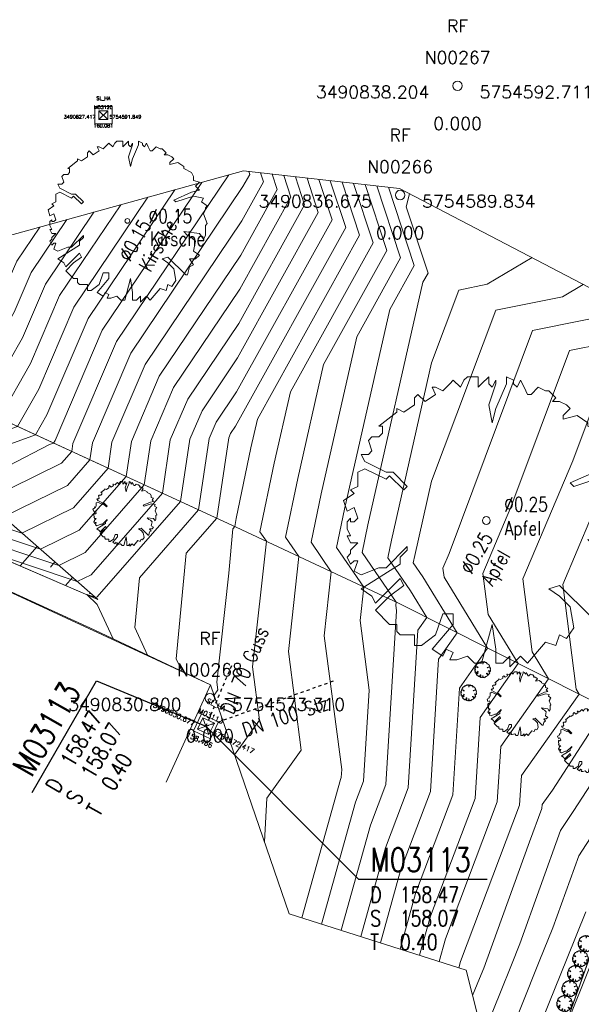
# Model space of a CAD drawing. Header units: metres. Extents: x 3490449 to 3490968, y 5754217 to 5754743.
# Tile 147 of 212: x 3490825 to 3490843, y 5754564 to 5754595. Entities that reach past the tile are written whole.
import ezdxf
from ezdxf.enums import TextEntityAlignment as Align

# ---------------------------------------------------------------- set-up
doc = ezdxf.new("R2010")
doc.units = ezdxf.units.M
doc.header["$LTSCALE"] = 0.25
doc.linetypes.add('Kartierung-07$0$AUSGEZOGEN', pattern=[0])
doc.linetypes.add('Kartierung-07$0$STRICHLINIE', pattern=[19.05, 12.7, -6.35])
for name, color, linetype, lineweight, true_color in [('Kartierung-07$0$$BOESCHUNG', 7, 'Continuous', 18, 0x82563a), ('Kartierung-07$0$$BRUCH', 7, 'Continuous', 18, 0x82563a), ('Kartierung-07$0$$HOEHEN_Haupt', 7, 'Continuous', 18, 0x82563a), ('Kartierung-07$0$$HOEHEN_Mittel', 7, 'Continuous', 18, 0x82563a), ('Kartierung-07$0$$P_INF_FL', 7, 'Kartierung-07$0$AUSGEZOGEN', 18, 0x82563a), ('Kartierung-07$0$$P_INF_H', 7, 'Kartierung-07$0$AUSGEZOGEN', 18, 0x82563a), ('Kartierung-07$0$$P_INF_NR', 7, 'Kartierung-07$0$AUSGEZOGEN', 18, 0x82563a), ('Kartierung-07$0$$P_INF_X', 7, 'Kartierung-07$0$AUSGEZOGEN', 18, 0x82563a), ('Kartierung-07$0$$PKT_RF', 7, 'Continuous', 18, 0x82563a), ('Kartierung-07$0$B_Baum', 7, 'Continuous', 18, 0x82563a), ('Kartierung-07$0$B_Befestigt', 7, 'Continuous', 18, 0x82563a), ('Kartierung-07$0$B_Boeschung_OK', 7, 'Continuous', 18, 0x82563a), ('Kartierung-07$0$B_Boeschung_UK', 7, 'Continuous', 18, 0x82563a), ('Kartierung-07$0$B_Haus', 7, 'Kartierung-07$0$AUSGEZOGEN', 18, 0x82563a), ('Kartierung-07$0$B_Hecke', 7, 'Continuous', 18, 0x82563a), ('Kartierung-07$0$B_Schrift_Baum', 7, 'Continuous', 18, 0x82563a), ('Kartierung-07$0$B_Schrift_Baum_60Grad', 7, 'Continuous', 18, 0x82563a), ('Kartierung-07$0$B_Zaun', 7, 'Kartierung-07$0$AUSGEZOGEN', 18, 0x82563a), ('Kartierung-07$0$Hilfe_DGM', 7, 'Continuous', 18, 0x82563a), ('Kartierung-07$0$SYM_RF', 7, 'Kartierung-07$0$AUSGEZOGEN', 18, 0x82563a), ('Kartierung-07$0$SYM_SL_HA', 7, 'Kartierung-07$0$AUSGEZOGEN', 18, 0x82563a)]:
    doc.layers.add(name, color=color, linetype=linetype, lineweight=lineweight, true_color=true_color)
doc.layers.add('Kartierung-07$0$$PKT_SL_HA', color=7, linetype='Continuous', lineweight=18)
for name, color, linetype in [('Kartierung-07$0$B_RW-Leitung_HA', 7, 'Kartierung-07$0$STRICHLINIE'), ('Kartierung-07$0$B_RW-Leitung_HA_Schrift', 7, 'Continuous'), ('Kartierung-07$0$B_Schachtschrift_RW_HA', 7, 'Continuous'), ('Kartierung-07$0$B_Schachtschrift_RW_HA_60Grad', 7, 'Continuous')]:
    doc.layers.add(name, color=color, linetype=linetype)
doc.styles.add('Kartierung-07$0$STANDARD', font='romans.shx', dxfattribs={"width": 0.8})

# ---------------------------------------------------------------- blocks, each defined once
blk = doc.blocks.new('Kartierung-07$0$B_Baum')
at = {"layer": 'Kartierung-07$0$B_Baum'}
blk.add_lwpolyline([(-0.4417, -0.1918), (-0.4667, -0.1793), (-0.4542, -0.1418), (-0.4667, -0.1418), (-0.4792, -0.1543), (-0.4917, -0.1293), (-0.4792, -0.1168), (-0.4792, -0.1043), (-0.4542, -0.0793), (-0.4792, -0.0793), (-0.4917, -0.0543), (-0.4792, -0.0543), (-0.4917, -0.0293), (-0.4917, -0.0043), (-0.4792, 0.0082), (-0.4792, -0.0043), (-0.4667, -0.0043), (-0.4542, 0.0082), (-0.4667, 0.0457), (-0.4917, 0.0332), (-0.5042, 0.0707), (-0.4667, 0.0957), (-0.4792, 0.1082), (-0.4542, 0.1207), (-0.4542, 0.1457), (-0.4542, 0.1707), (-0.4292, 0.1832), (-0.3542, 0.1457), (-0.3417, 0.1582), (-0.2917, 0.1082), (-0.2792, 0.1207), (-0.3292, 0.1707), (-0.3542, 0.1707), (-0.4292, 0.2082), (-0.4417, 0.2332), (-0.4167, 0.2332), (-0.4042, 0.2457), (-0.4167, 0.2832), (-0.4042, 0.2957), (-0.3792, 0.2957), (-0.3667, 0.3082), (-0.3667, 0.3332), (-0.3792, 0.3332), (-0.3167, 0.3832), (-0.3167, 0.3957), (-0.2917, 0.3832), (-0.2542, 0.4082), (-0.2542, 0.4332), (-0.2417, 0.4457), (-0.2167, 0.4207), (-0.1792, 0.4457), (-0.1917, 0.4707), (-0.1792, 0.4707), (-0.1542, 0.4582), (-0.1292, 0.4832), (-0.1167, 0.4957), (-0.0917, 0.4707), (-0.0792, 0.4957), (-0.0667, 0.5082), (-0.0292, 0.5082), (-0.0292, 0.4707), (-0.0167, 0.4832), (0.0083, 0.5082), (0.0083, 0.4832), (0.0208, 0.4707), (0.0333, 0.4957), (0.0333, 0.4832), (0.0083, 0.4082), (0.0208, 0.3457), (0.0333, 0.3957), (0.0708, 0.4832), (0.0708, 0.5082), (0.0958, 0.4957), (0.0958, 0.4832), (0.1083, 0.4707), (0.1208, 0.4957), (0.1333, 0.4707), (0.1458, 0.4457), (0.1583, 0.4457), (0.1833, 0.4707), (0.2083, 0.4582), (0.2208, 0.4582), (0.2458, 0.4332), (0.2333, 0.4207), (0.2583, 0.4207), (0.2833, 0.4082), (0.2958, 0.3957), (0.2708, 0.3707), (0.2708, 0.3582), (0.3208, 0.3707), (0.3583, 0.3457), (0.3583, 0.3332), (0.4083, 0.3082), (0.4208, 0.2832), (0.4208, 0.2582), (0.4583, 0.2457), (0.4333, 0.2207), (0.4583, 0.1957), (0.4083, 0.1832), (0.2958, 0.1332), (0.3083, 0.1207), (0.4208, 0.1582), (0.4833, 0.1457), (0.4708, 0.1207), (0.5083, 0.0957), (0.4958, 0.0832), (0.4958, 0.0707), (0.4833, 0.0457), (0.5083, -0.0168), (0.4958, -0.0293), (0.4958, -0.0918), (0.4833, -0.1168), (0.4583, -0.0793), (0.3583, -0.0668), (0.3833, -0.0918), (0.4083, -0.1043), (0.4333, -0.1293), (0.4208, -0.1918), (0.4583, -0.2168), (0.4333, -0.2418), (0.3958, -0.2418), (0.4208, -0.2793), (0.3958, -0.2918), (0.3833, -0.3418), (0.3708, -0.3418), (0.2583, -0.2293), (0.2208, -0.2418), (0.2583, -0.2668), (0.2958, -0.3043), (0.3083, -0.3793), (0.2833, -0.4168), (0.2583, -0.4043), (0.2458, -0.4418), (0.2083, -0.4293), (0.1458, -0.5043), (0.1208, -0.4793), (0.0833, -0.5168), (0.0833, -0.4793), (0.0583, -0.5043), (0.0333, -0.5043), (0.0333, -0.4543), (0.0208, -0.3668), (-0.0167, -0.5043), (-0.0417, -0.5043), (-0.0667, -0.4793), (-0.1042, -0.4918), (-0.1292, -0.4918), (-0.1167, -0.4668), (-0.1417, -0.4543), (-0.1542, -0.4793), (-0.1917, -0.4543), (-0.1167, -0.3668), (-0.1167, -0.3293), (-0.1542, -0.3293), (-0.1792, -0.4043), (-0.2292, -0.4418), (-0.2542, -0.4418), (-0.2542, -0.4043), (-0.3042, -0.4043), (-0.3167, -0.3918), (-0.3167, -0.3668), (-0.3417, -0.3668), (-0.3917, -0.3168), (-0.3417, -0.2668), (-0.2917, -0.2293), (-0.3042, -0.2043), (-0.3917, -0.2918), (-0.4042, -0.2668), (-0.4417, -0.2418), (-0.3042, -0.1543), (-0.3042, -0.1293), (-0.2792, -0.1043), (-0.2792, -0.0918), (-0.3542, -0.1668), (-0.3792, -0.1668), (-0.4417, -0.1918)], dxfattribs=at)
blk = doc.blocks.new('Kartierung-07$0$B_Schachtbeschriftung')
blk.add_line((0, 0), (8.186, 0))
at = {"style": 'Kartierung-07$0$STANDARD', "width": 0.8}
for s, p in [('D ', (0.75, -0.5)), ('S ', (0.75, -2)), ('T ', (0.75, -3.5))]:
    blk.add_text(s, height=1, dxfattribs=at).set_placement(p, align=Align.TOP_LEFT)
at = {"ltscale": 0.02, "style": 'Kartierung-07$0$STANDARD', "width": 0.8}
for tag, p, height in [('NUMMER', (0.759, 0.479), 1.5), ('DECKEL', (2.627, -1.5), 1), ('SOHLE', (2.625, -2.996), 1), ('TIEFE', (2.628, -4.501), 1)]:
    blk.add_attdef(tag, p, '', height=height, dxfattribs=at)
at = {"ltscale": 0.02, "style": 'Kartierung-07$0$STANDARD', "width": 0.8, "flags": 1}
blk.add_attdef('FOTO', (1.057, -6.131), '', height=1, dxfattribs=at)
blk = doc.blocks.new('Kartierung-07$0$Hecke')
at = {"layer": 'Kartierung-07$0$B_Hecke'}
blk.add_lwpolyline([(-0.447, -0.197), (-0.472, -0.185), (-0.46, -0.147), (-0.472, -0.147), (-0.485, -0.16), (-0.497, -0.135), (-0.485, -0.122), (-0.485, -0.11), (-0.46, -0.085), (-0.485, -0.085), (-0.497, -0.06), (-0.485, -0.06), (-0.497, -0.035), (-0.497, -0.01), (-0.485, 0.003), (-0.485, -0.01), (-0.472, -0.01), (-0.46, 0.003), (-0.472, 0.04), (-0.497, 0.028), (-0.51, 0.065), (-0.472, 0.09), (-0.485, 0.103), (-0.46, 0.115), (-0.46, 0.14), (-0.46, 0.165), (-0.435, 0.178), (-0.36, 0.14), (-0.347, 0.153), (-0.297, 0.103), (-0.285, 0.115), (-0.335, 0.165), (-0.36, 0.165), (-0.435, 0.203), (-0.447, 0.228), (-0.422, 0.228), (-0.41, 0.24), (-0.422, 0.278), (-0.41, 0.29), (-0.385, 0.29), (-0.372, 0.303), (-0.372, 0.328), (-0.385, 0.328), (-0.322, 0.378), (-0.322, 0.39), (-0.297, 0.378), (-0.26, 0.403), (-0.26, 0.428), (-0.247, 0.44), (-0.222, 0.415), (-0.185, 0.44), (-0.197, 0.465), (-0.185, 0.465), (-0.16, 0.453), (-0.135, 0.478), (-0.122, 0.49), (-0.097, 0.465), (-0.085, 0.49), (-0.072, 0.503), (-0.035, 0.503), (-0.035, 0.465), (-0.022, 0.478), (0.003, 0.503), (0.003, 0.478), (0.015, 0.465), (0.028, 0.49), (0.028, 0.478), (0.003, 0.403), (0.015, 0.34), (0.028, 0.39), (0.065, 0.478), (0.065, 0.503), (0.09, 0.49), (0.09, 0.478), (0.103, 0.465), (0.115, 0.49), (0.128, 0.465), (0.14, 0.44), (0.153, 0.44), (0.178, 0.465), (0.203, 0.453), (0.215, 0.453), (0.24, 0.428), (0.228, 0.415), (0.253, 0.415), (0.278, 0.403), (0.29, 0.39), (0.265, 0.365), (0.265, 0.353), (0.315, 0.365), (0.353, 0.34), (0.353, 0.328), (0.403, 0.303), (0.415, 0.278), (0.415, 0.253), (0.453, 0.24), (0.428, 0.215), (0.453, 0.19), (0.403, 0.178), (0.29, 0.128), (0.303, 0.115), (0.415, 0.153), (0.478, 0.14), (0.465, 0.115), (0.503, 0.09), (0.49, 0.078), (0.49, 0.065), (0.478, 0.04), (0.503, -0.022), (0.49, -0.035), (0.49, -0.097), (0.478, -0.122), (0.453, -0.085), (0.353, -0.072), (0.378, -0.097), (0.403, -0.11), (0.428, -0.135), (0.415, -0.197), (0.453, -0.222), (0.428, -0.247), (0.39, -0.247), (0.415, -0.285), (0.39, -0.297), (0.378, -0.347), (0.365, -0.347), (0.253, -0.235), (0.215, -0.247), (0.253, -0.272), (0.29, -0.31), (0.303, -0.385), (0.278, -0.422), (0.253, -0.41), (0.24, -0.447), (0.203, -0.435), (0.14, -0.51), (0.115, -0.485), (0.078, -0.522), (0.078, -0.485), (0.053, -0.51), (0.028, -0.51), (0.028, -0.46), (0.015, -0.372), (-0.022, -0.51), (-0.047, -0.51), (-0.072, -0.485), (-0.11, -0.497), (-0.135, -0.497), (-0.122, -0.472), (-0.147, -0.46), (-0.16, -0.485), (-0.197, -0.46), (-0.122, -0.372), (-0.122, -0.335), (-0.16, -0.335), (-0.185, -0.41), (-0.235, -0.447), (-0.26, -0.447), (-0.26, -0.41), (-0.31, -0.41), (-0.322, -0.397), (-0.322, -0.372), (-0.347, -0.372), (-0.397, -0.322), (-0.347, -0.272), (-0.297, -0.235), (-0.31, -0.21), (-0.397, -0.297), (-0.41, -0.272), (-0.447, -0.247), (-0.31, -0.16), (-0.31, -0.135), (-0.285, -0.11), (-0.285, -0.097), (-0.36, -0.172), (-0.385, -0.172), (-0.447, -0.197)], dxfattribs=at)
blk = doc.blocks.new('Kartierung-07$0$PKT_RF')
at = {"layer": 'Kartierung-07$0$SYM_RF'}
blk.add_circle((0, 0), 0.15, dxfattribs=at)
at = {"layer": 'Kartierung-07$0$$P_INF_FL', "style": 'Kartierung-07$0$STANDARD'}
blk.add_attdef('CODE', text='', height=0.8, dxfattribs=at).set_placement((0, 1.7), align=Align.CENTER)
at = {"layer": 'Kartierung-07$0$$P_INF_H', "style": 'Kartierung-07$0$STANDARD'}
blk.add_attdef('H', text='', height=0.8, dxfattribs=at).set_placement((0, -1.4), align=Align.CENTER)
at = {"layer": 'Kartierung-07$0$$P_INF_NR', "style": 'Kartierung-07$0$STANDARD'}
blk.add_attdef('NR', text='', height=0.8, dxfattribs=at).set_placement((0, 0.7), align=Align.CENTER)
at = {"layer": 'Kartierung-07$0$$P_INF_X', "style": 'Kartierung-07$0$STANDARD'}
blk.add_attdef('X', text='', height=0.8, dxfattribs=at).set_placement((-0.9, -0.4), align=Align.RIGHT)
blk.add_attdef('Y', (0.7, -0.4), '', height=0.8, dxfattribs=at)
blk = doc.blocks.new('Kartierung-07$0$PKT_SL_HA')
at = {"layer": 'Kartierung-07$0$SYM_SL_HA'}
for p, q in [((-0.5, -0.5), (0.5, 0.5)), ((0.5, -0.5), (-0.5, 0.5)), ((0.5, 0.5), (-0.5, 0.5)), ((-0.5, 0.5), (-0.5, -0.5)), ((0.5, -0.5), (0.5, 0.5)), ((-0.5, -0.5), (0.5, -0.5))]:
    blk.add_line(p, q, dxfattribs=at)
at = {"layer": 'Kartierung-07$0$$P_INF_FL', "style": 'Kartierung-07$0$STANDARD'}
blk.add_attdef('CODE', text='', height=0.8, dxfattribs=at).set_placement((0, 1.7), align=Align.CENTER)
at = {"layer": 'Kartierung-07$0$$P_INF_H', "style": 'Kartierung-07$0$STANDARD'}
blk.add_attdef('H', text='', height=0.8, dxfattribs=at).set_placement((0, -1.4), align=Align.CENTER)
at = {"layer": 'Kartierung-07$0$$P_INF_NR', "style": 'Kartierung-07$0$STANDARD'}
blk.add_attdef('NR', text='', height=0.8, dxfattribs=at).set_placement((0, 0.7), align=Align.CENTER)
at = {"layer": 'Kartierung-07$0$$P_INF_X', "style": 'Kartierung-07$0$STANDARD'}
blk.add_attdef('X', text='', height=0.8, dxfattribs=at).set_placement((-0.9, -0.4), align=Align.RIGHT)
blk.add_attdef('Y', (0.7, -0.4), '', height=0.8, dxfattribs=at)

msp = doc.modelspace()

# ---------------------------------------------------------------- linework, layer by layer
at = {"layer": 'Kartierung-07$0$$BOESCHUNG', "ltscale": 0.02}
for p, q in [((3490825.31, 5754578.136, 158.818), (3490824.769, 5754577.517, 158.566)), ((3490825.875, 5754577.643, 158.721), (3490825.733, 5754577.481, 158.656)), ((3490826.44, 5754577.15, 158.625), (3490826.216, 5754576.893, 158.521)), ((3490827.005, 5754576.657, 158.529), (3490826.98, 5754576.629, 158.518))]:
    msp.add_line(p, q, dxfattribs=at)
at = {"layer": 'Kartierung-07$0$$BRUCH', "ltscale": 0.02}
for p, q in [((3490831.637, 5754578.749), (3490820.207, 5754584.016)), ((3490827.24, 5754576.451), (3490823.539, 5754579.682)), ((3490836.813, 5754576.316), (3490831.637, 5754578.749)), ((3490823.061, 5754578.255), (3490827.24, 5754576.451)), ((3490842.745, 5754573.332), (3490836.813, 5754576.316)), ((3490843.521, 5754566.897), (3490840.517, 5754558.474))]:
    msp.add_line(p, q, dxfattribs=at)
at = {"layer": 'Kartierung-07$0$$HOEHEN_Haupt', "ltscale": 0.02}
for points in [[(3490819.145, 5754579.045), (3490819.536, 5754579.599), (3490819.536, 5754579.599), (3490819.537, 5754579.6), (3490819.907, 5754580.156), (3490820.401, 5754580.217), (3490821.187, 5754580.575), (3490822.956, 5754579.763), (3490822.928, 5754579.678), (3490823.425, 5754579.342), (3490824.238, 5754579.072), (3490826.272, 5754580.072), (3490826.988, 5754580.891), (3490827.067, 5754581.426), (3490828.288, 5754584.281), (3490831.851, 5754589.576), (3490832.067, 5754589.966), (3490832.036, 5754590.058)], [(3490827.724, 5754575.201), (3490827.22, 5754576.29), (3490826.886, 5754576.604), (3490827.175, 5754576.507), (3490827.219, 5754576.529), (3490829.868, 5754579.564), (3490830.163, 5754581.545), (3490830.551, 5754582.452), (3490831.684, 5754584.135), (3490834.246, 5754588.758), (3490833.889, 5754589.848)], [(3490835.741, 5754589.638), (3490836.426, 5754587.55), (3490834.416, 5754583.924), (3490833.593, 5754580.294), (3490833.204, 5754578.433), (3490833.627, 5754577.814), (3490833.295, 5754574.799), (3490833.707, 5754571.657), (3490832.612, 5754570.129), (3490832.54, 5754568.74)], [(3490827.971, 5754589.002), (3490826.025, 5754586.109), (3490825.102, 5754583.951), (3490824.107, 5754582.219), (3490821.467, 5754581.253), (3490819.849, 5754580.655), (3490819.648, 5754580.448), (3490819.096, 5754579.359), (3490818.976, 5754579.178), (3490818.975, 5754579.178), (3490818.975, 5754579.177), (3490818.968, 5754579.168)], [(3490836.22, 5754565.533), (3490836.86, 5754567.828), (3490837.809, 5754570.346), (3490838.07, 5754574.55), (3490838.661, 5754575.386), (3490837.566, 5754577.173), (3490837.265, 5754577.614), (3490837.314, 5754577.848), (3490837.849, 5754580.208), (3490839.887, 5754585.644), (3490842.012, 5754586.076), (3490842.669, 5754586.468)], [(3490839.151, 5754563.856), (3490839.367, 5754564.394), (3490839.503, 5754564.731), (3490839.606, 5754564.987), (3490840.956, 5754568.744), (3490841.354, 5754569.798), (3490841.362, 5754569.928), (3490841.685, 5754570.385), (3490843.072, 5754572.517)]]:
    msp.add_lwpolyline(points, dxfattribs=at)
at = {"layer": 'Kartierung-07$0$$HOEHEN_Mittel', "ltscale": 0.02}
for points in [[(3490819.18, 5754579.021), (3490819.648, 5754579.683), (3490819.649, 5754579.684), (3490819.649, 5754579.684), (3490819.926, 5754580.1), (3490820.529, 5754580.175), (3490821.125, 5754580.446), (3490822.465, 5754579.831), (3490822.414, 5754579.674), (3490823.33, 5754579.057), (3490824.826, 5754578.559), (3490826.462, 5754579.363), (3490827.564, 5754580.626), (3490827.687, 5754581.45), (3490828.741, 5754583.915), (3490831.817, 5754588.488), (3490832.502, 5754589.724), (3490832.407, 5754590.016)], [(3490819.074, 5754579.094), (3490819.312, 5754579.43), (3490819.312, 5754579.431), (3490819.312, 5754579.431), (3490819.87, 5754580.267), (3490820.144, 5754580.302), (3490821.311, 5754580.833), (3490823.089, 5754580.016), (3490825.703, 5754581.374), (3490825.836, 5754581.422), (3490825.883, 5754581.505), (3490827.383, 5754585.012), (3490830.545, 5754589.712)], [(3490819.11, 5754579.07), (3490819.424, 5754579.515), (3490819.424, 5754579.515), (3490819.424, 5754579.515), (3490819.889, 5754580.212), (3490820.272, 5754580.259), (3490821.249, 5754580.704), (3490823.446, 5754579.695), (3490823.441, 5754579.681), (3490823.521, 5754579.628), (3490823.651, 5754579.585), (3490826.083, 5754580.78), (3490826.412, 5754581.157), (3490826.448, 5754581.403), (3490827.836, 5754584.647), (3490831.403, 5754589.949)], [(3490819.216, 5754578.996), (3490819.761, 5754579.768), (3490819.761, 5754579.768), (3490819.761, 5754579.768), (3490819.945, 5754580.044), (3490820.658, 5754580.133), (3490821.063, 5754580.317), (3490821.975, 5754579.898), (3490821.9, 5754579.671), (3490823.234, 5754578.772), (3490825.413, 5754578.046), (3490826.651, 5754578.655), (3490828.14, 5754580.36), (3490828.306, 5754581.474), (3490829.194, 5754583.549), (3490831.784, 5754587.4), (3490832.938, 5754589.483), (3490832.777, 5754589.974)], [(3490819.287, 5754578.947), (3490819.896, 5754579.81), (3490820.007, 5754579.867), (3490820.137, 5754579.883), (3490820.16, 5754579.954), (3490820.914, 5754580.048), (3490820.939, 5754580.06), (3490820.995, 5754580.034), (3490820.873, 5754579.663), (3490821.722, 5754579.091), (3490822.456, 5754578.314), (3490824.266, 5754577.433), (3490823.672, 5754577.991), (3490826.588, 5754577.02), (3490827.03, 5754577.237), (3490829.292, 5754579.829), (3490829.544, 5754581.521), (3490830.099, 5754582.818), (3490831.717, 5754585.224), (3490833.81, 5754588.999), (3490833.518, 5754589.89)], [(3490819.873, 5754579.852), (3490819.873, 5754579.852), (3490819.964, 5754579.988), (3490820.786, 5754580.091), (3490821.001, 5754580.189), (3490821.485, 5754579.966), (3490821.387, 5754579.667), (3490823.138, 5754578.486), (3490826, 5754577.533), (3490826.84, 5754577.946), (3490828.716, 5754580.095), (3490828.925, 5754581.497), (3490829.646, 5754583.184), (3490831.751, 5754586.312), (3490833.374, 5754589.241), (3490833.148, 5754589.932)], [(3490828.819, 5754574.683), (3490828.413, 5754575.562), (3490828.562, 5754577.142), (3490830.444, 5754579.299), (3490830.783, 5754581.568), (3490831.004, 5754582.086), (3490831.65, 5754583.047), (3490834.682, 5754588.516), (3490834.259, 5754589.806)], [(3490829.915, 5754574.164), (3490829.73, 5754574.563), (3490830.048, 5754577.918), (3490831.021, 5754579.033), (3490831.402, 5754581.592), (3490831.457, 5754581.721), (3490831.617, 5754581.959), (3490835.118, 5754588.275), (3490834.629, 5754589.764)], [(3490835, 5754589.722), (3490835.554, 5754588.033), (3490832.311, 5754582.183), (3490832.105, 5754581.272), (3490831.634, 5754579.019), (3490831.597, 5754578.768), (3490831.533, 5754578.695), (3490831.4, 5754577.286), (3490831.018, 5754573.817), (3490831.05, 5754573.571), (3490830.935, 5754573.411)], [(3490835.37, 5754589.68), (3490835.99, 5754587.791), (3490833.364, 5754583.054), (3490832.849, 5754580.783), (3490832.392, 5754578.597), (3490832.596, 5754578.298), (3490832.156, 5754574.308), (3490832.379, 5754572.614), (3490831.588, 5754571.512)], [(3490819.039, 5754579.119), (3490819.199, 5754579.346), (3490819.2, 5754579.346), (3490819.2, 5754579.347), (3490819.851, 5754580.323), (3490820.016, 5754580.344), (3490821.373, 5754580.962), (3490822.533, 5754580.429), (3490824.24, 5754581.315), (3490825.259, 5754581.688), (3490825.623, 5754582.32), (3490826.931, 5754585.378), (3490829.687, 5754589.475)], [(3490836.111, 5754589.596), (3490836.862, 5754587.308), (3490835.468, 5754584.795), (3490834.337, 5754579.805), (3490834.017, 5754578.269), (3490834.658, 5754577.329), (3490834.433, 5754575.29), (3490834.99, 5754571.047), (3490834.974, 5754570.784), (3490834.951, 5754570.723), (3490833.725, 5754566.327)], [(3490836.482, 5754589.554), (3490837.298, 5754587.066), (3490836.521, 5754585.665), (3490835.082, 5754579.316), (3490834.829, 5754578.105), (3490835.689, 5754576.844), (3490835.572, 5754575.781), (3490835.862, 5754573.568), (3490835.683, 5754570.674), (3490835.428, 5754569.999), (3490834.349, 5754566.128)], [(3490819.004, 5754579.143), (3490819.087, 5754579.261), (3490819.087, 5754579.262), (3490819.088, 5754579.263), (3490819.832, 5754580.379), (3490819.887, 5754580.386), (3490821.435, 5754581.091), (3490821.978, 5754580.841), (3490822.776, 5754581.256), (3490824.683, 5754581.953), (3490825.362, 5754583.136), (3490826.478, 5754585.744), (3490828.829, 5754589.239)], [(3490837.148, 5754589.347), (3490837.043, 5754588.931), (3490837.734, 5754586.825), (3490837.573, 5754586.536), (3490835.826, 5754578.826), (3490835.641, 5754577.942), (3490836.72, 5754576.36), (3490836.711, 5754576.272), (3490836.735, 5754576.089), (3490836.392, 5754570.565), (3490835.905, 5754569.275), (3490834.973, 5754565.93)], [(3490827.113, 5754588.765), (3490825.573, 5754586.475), (3490824.842, 5754584.766), (3490823.531, 5754582.484), (3490821.281, 5754581.661), (3490819.902, 5754581.152), (3490819.319, 5754580.551)], [(3490826.255, 5754588.528), (3490825.12, 5754586.841), (3490824.582, 5754585.582), (3490822.955, 5754582.75), (3490821.095, 5754582.069), (3490819.955, 5754581.648), (3490819.473, 5754581.152)], [(3490825.397, 5754588.291), (3490824.668, 5754587.207), (3490824.321, 5754586.397), (3490822.379, 5754583.015), (3490820.908, 5754582.477), (3490820.008, 5754582.144), (3490819.627, 5754581.752)], [(3490835.596, 5754565.731), (3490836.383, 5754568.551), (3490837.1, 5754570.455), (3490837.412, 5754575.475), (3490837.694, 5754575.873), (3490837.172, 5754576.724), (3490836.453, 5754577.778), (3490836.57, 5754578.337), (3490837.848, 5754583.975), (3490838.715, 5754586.287), (3490839.618, 5754586.47), (3490841.039, 5754587.318)], [(3490844.107, 5754585.621), (3490841.059, 5754585.002), (3490838.401, 5754577.909), (3490838.206, 5754577.447), (3490838.242, 5754577.163), (3490839.629, 5754574.899), (3490838.729, 5754573.626), (3490838.518, 5754570.236), (3490837.337, 5754567.104), (3490836.844, 5754565.334)], [(3490837.468, 5754565.136), (3490837.815, 5754566.38), (3490839.227, 5754570.126), (3490839.387, 5754572.701), (3490840.597, 5754574.413), (3490839.64, 5754575.973), (3490839.477, 5754577.273), (3490840.367, 5754579.384), (3490842.232, 5754584.36), (3490844.37, 5754584.794)], [(3490843.404, 5754583.717), (3490842.333, 5754580.859), (3490840.748, 5754577.1), (3490841.039, 5754574.783), (3490841.564, 5754573.926), (3490840.045, 5754571.777), (3490839.936, 5754570.017), (3490838.292, 5754565.657), (3490838.091, 5754564.937)], [(3490844.299, 5754582.334), (3490842.02, 5754576.926), (3490842.437, 5754573.594), (3490842.532, 5754573.439), (3490840.703, 5754570.852), (3490840.645, 5754569.907), (3490838.769, 5754564.933), (3490838.715, 5754564.738)], [(3490839.477, 5754562.571), (3490840.036, 5754563.963), (3490840.387, 5754564.836), (3490840.652, 5754565.498), (3490841.949, 5754569.104), (3490842.345, 5754569.709), (3490843.492, 5754571.472)], [(3490839.803, 5754561.287), (3490840.705, 5754563.532), (3490841.271, 5754564.942), (3490841.699, 5754566.008), (3490842.523, 5754568.298), (3490843.389, 5754569.625)], [(3490840.129, 5754560.002), (3490841.374, 5754563.101), (3490842.155, 5754565.047), (3490842.746, 5754566.519)], [(3490840.455, 5754558.718), (3490841.785, 5754562.03), (3490842.031, 5754562.664), (3490842.04, 5754562.682), (3490842.064, 5754562.733), (3490842.978, 5754565.038)]]:
    msp.add_lwpolyline(points, dxfattribs=at)
at = {"layer": 'Kartierung-07$0$B_Baum'}
for centre, radius in [((3490828.178, 5754588.484, 157.992), 0.075), ((3490839.588, 5754578.959, 157.14), 0.125)]:
    msp.add_circle(centre, radius, dxfattribs=at)
at = {"layer": 'Kartierung-07$0$B_Befestigt', "ltscale": 0.02}
for points in [[(3490827.142, 5754591.574), (3490827.142, 5754592.124), (3490827.692, 5754592.124), (3490827.692, 5754591.574)], [(3490831.077, 5754572.559), (3490830.535, 5754572.817), (3490830.277, 5754572.275), (3490830.819, 5754572.017)]]:
    msp.add_lwpolyline(points, close=True, dxfattribs=at)
at = {"layer": 'Kartierung-07$0$B_Boeschung_OK', "ltscale": 0.02, "elevation": 158.579}
msp.add_lwpolyline([(3490827.24, 5754576.451), (3490823.539, 5754579.682), (3490821.489, 5754581.204), (3490819.823, 5754580.407)], dxfattribs=at)
at = {"layer": 'Kartierung-07$0$B_Boeschung_UK', "ltscale": 0.02, "elevation": 158.579}
msp.add_lwpolyline([(3490820.806, 5754579.663), (3490823.061, 5754578.255), (3490827.24, 5754576.451)], dxfattribs=at)
at = {"layer": 'Kartierung-07$0$B_Haus', "ltscale": 0.02, "elevation": 158.539}
msp.add_lwpolyline([(3490820.512, 5754578.502), (3490830.824, 5754573.734), (3490829.408, 5754570.645)], dxfattribs=at)
at = {"layer": 'Kartierung-07$0$B_Hecke', "ltscale": 0.02, "elevation": 157.255}
msp.add_lwpolyline([(3490845.002, 5754572.212), (3490843.521, 5754566.897), (3490840.517, 5754558.474)], dxfattribs=at)
at = {"layer": 'Kartierung-07$0$B_RW-Leitung_HA', "ltscale": 0.01}
for p, q in [((3490830.677, 5754572.417, 158.466), (3490831.536, 5754574.439, 158.466)), ((3490830.677, 5754572.417), (3490834.793, 5754573.882))]:
    msp.add_line(p, q, dxfattribs=at)
at = {"layer": 'Kartierung-07$0$B_Schachtschrift_RW_HA', "ltscale": 0.02, "elevation": 160.46}
msp.add_lwpolyline([(3490835.524, 5754567.56), (3490830.677, 5754572.417)], dxfattribs=at)
at = {"layer": 'Kartierung-07$0$B_Schachtschrift_RW_HA_60Grad', "ltscale": 0.02, "elevation": 160.46}
msp.add_lwpolyline([(3490827.199, 5754573.858), (3490830.677, 5754572.417)], dxfattribs=at)
at = {"layer": 'Kartierung-07$0$B_Zaun', "ltscale": 0.02}
msp.add_lwpolyline([(3490845.002, 5754572.212), (3490842.745, 5754573.332), (3490836.813, 5754576.316), (3490831.637, 5754578.749), (3490820.207, 5754584.016), (3490814.362, 5754586.241), (3490811.377, 5754587.893)], dxfattribs=at)
at = {"layer": 'Kartierung-07$0$Hilfe_DGM', "ltscale": 0.02}
msp.add_lwpolyline([(3490829.357, 5754539.435), (3490829.88, 5754545.025), (3490833.618, 5754543.362), (3490836.479, 5754548.133), (3490839.982, 5754557.407), (3490840.517, 5754558.474), (3490838.946, 5754564.665), (3490833.326, 5754566.454), (3490833.326, 5754566.454), (3490830.824, 5754573.734), (3490827.121, 5754575.486), (3490820.512, 5754578.502), (3490819.294, 5754578.942), (3490818.965, 5754579.17), (3490820.207, 5754584.016), (3490823.853, 5754587.865), (3490831.866, 5754590.077), (3490836.826, 5754589.515), (3490844.07, 5754585.737)], dxfattribs=at)

# ---------------------------------------------------------------- block references
at = {"layer": 'Kartierung-07$0$$PKT_RF'}
ref = msp.add_blockref('Kartierung-07$0$PKT_RF', (3490838.673, 5754592.783), dxfattribs=at)
ref.add_attrib('Y', '5754592.711', (3490839.373, 5754592.383), dxfattribs={"layer": 'Kartierung-07$0$$P_INF_X', "height": 0.4, "style": 'Kartierung-07$0$STANDARD'})
ref.add_attrib('X', '3490838.204', dxfattribs={"layer": 'Kartierung-07$0$$P_INF_X', "height": 0.4, "style": 'Kartierung-07$0$STANDARD'}).set_placement((3490837.773, 5754592.383), align=Align.RIGHT)
ref.add_attrib('H', '0.000', dxfattribs={"layer": 'Kartierung-07$0$$P_INF_H', "height": 0.4, "style": 'Kartierung-07$0$STANDARD'}).set_placement((3490838.673, 5754591.383), align=Align.CENTER)
ref.add_attrib('CODE', 'RF', dxfattribs={"layer": 'Kartierung-07$0$$P_INF_FL', "height": 0.4, "style": 'Kartierung-07$0$STANDARD'}).set_placement((3490838.673, 5754594.483), align=Align.CENTER)
ref.add_attrib('NR', 'N00267', dxfattribs={"layer": 'Kartierung-07$0$$P_INF_NR', "height": 0.4, "style": 'Kartierung-07$0$STANDARD'}).set_placement((3490838.673, 5754593.483), align=Align.CENTER)
ref = msp.add_blockref('Kartierung-07$0$PKT_RF', (3490836.847, 5754589.309), dxfattribs=at)
ref.add_attrib('Y', '5754589.834', (3490837.547, 5754588.909), dxfattribs={"layer": 'Kartierung-07$0$$P_INF_X', "height": 0.4, "style": 'Kartierung-07$0$STANDARD'})
ref.add_attrib('X', '3490836.675', dxfattribs={"layer": 'Kartierung-07$0$$P_INF_X', "height": 0.4, "style": 'Kartierung-07$0$STANDARD'}).set_placement((3490835.947, 5754588.909), align=Align.RIGHT)
ref.add_attrib('H', '0.000', dxfattribs={"layer": 'Kartierung-07$0$$P_INF_H', "height": 0.4, "style": 'Kartierung-07$0$STANDARD'}).set_placement((3490836.847, 5754587.909), align=Align.CENTER)
ref.add_attrib('CODE', 'RF', dxfattribs={"layer": 'Kartierung-07$0$$P_INF_FL', "height": 0.4, "style": 'Kartierung-07$0$STANDARD'}).set_placement((3490836.847, 5754591.009), align=Align.CENTER)
ref.add_attrib('NR', 'N00266', dxfattribs={"layer": 'Kartierung-07$0$$P_INF_NR', "height": 0.4, "style": 'Kartierung-07$0$STANDARD'}).set_placement((3490836.847, 5754590.009), align=Align.CENTER)
ref = msp.add_blockref('Kartierung-07$0$PKT_RF', (3490830.8, 5754573.31), dxfattribs=at)
ref.add_attrib('Y', '5754573.310', (3490831.5, 5754572.91), dxfattribs={"layer": 'Kartierung-07$0$$P_INF_X', "height": 0.4, "style": 'Kartierung-07$0$STANDARD'})
ref.add_attrib('X', '3490830.800', dxfattribs={"layer": 'Kartierung-07$0$$P_INF_X', "height": 0.4, "style": 'Kartierung-07$0$STANDARD'}).set_placement((3490829.9, 5754572.91), align=Align.RIGHT)
ref.add_attrib('H', '0.000', dxfattribs={"layer": 'Kartierung-07$0$$P_INF_H', "height": 0.4, "style": 'Kartierung-07$0$STANDARD'}).set_placement((3490830.8, 5754571.91), align=Align.CENTER)
ref.add_attrib('CODE', 'RF', dxfattribs={"layer": 'Kartierung-07$0$$P_INF_FL', "height": 0.4, "style": 'Kartierung-07$0$STANDARD'}).set_placement((3490830.8, 5754575.01), align=Align.CENTER)
ref.add_attrib('NR', 'N00268', dxfattribs={"layer": 'Kartierung-07$0$$P_INF_NR', "height": 0.4, "style": 'Kartierung-07$0$STANDARD'}).set_placement((3490830.8, 5754574.01), align=Align.CENTER)
at = {"layer": 'Kartierung-07$0$$PKT_SL_HA'}
ref = msp.add_blockref('Kartierung-07$0$PKT_SL_HA', (3490827.417, 5754591.849, 160.081), dxfattribs=dict(at, xscale=0.28, yscale=0.28, zscale=0.28))
ref.add_attrib('Y', '5754591.849', (3490827.613, 5754591.737, 160.081), dxfattribs={"layer": 'Kartierung-07$0$$P_INF_X', "height": 0.112, "style": 'Kartierung-07$0$STANDARD'})
ref.add_attrib('X', '3490827.417', dxfattribs={"layer": 'Kartierung-07$0$$P_INF_X', "height": 0.112, "style": 'Kartierung-07$0$STANDARD'}).set_placement((3490827.165, 5754591.737, 160.081), align=Align.RIGHT)
ref.add_attrib('H', '160.081', dxfattribs={"layer": 'Kartierung-07$0$$P_INF_H', "height": 0.112, "style": 'Kartierung-07$0$STANDARD'}).set_placement((3490827.417, 5754591.457, 160.081), align=Align.CENTER)
ref.add_attrib('CODE', 'SL_HA', dxfattribs={"layer": 'Kartierung-07$0$$P_INF_FL', "height": 0.112, "style": 'Kartierung-07$0$STANDARD'}).set_placement((3490827.417, 5754592.325, 160.081), align=Align.CENTER)
ref.add_attrib('NR', 'M03120', dxfattribs={"layer": 'Kartierung-07$0$$P_INF_NR', "height": 0.112, "style": 'Kartierung-07$0$STANDARD'}).set_placement((3490827.417, 5754592.045, 160.081), align=Align.CENTER)
ref = msp.add_blockref('Kartierung-07$0$PKT_SL_HA', (3490830.677, 5754572.417, 158.466), dxfattribs=dict(at, xscale=0.3999999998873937, yscale=0.3999999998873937, zscale=0.3999999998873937, rotation=334.8111265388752))
ref.add_attrib('Y', '5754572.417', (3490830.862, 5754572.153, 158.466), dxfattribs={"layer": 'Kartierung-07$0$$P_INF_X', "height": 0.16, "rotation": 334.8111, "style": 'Kartierung-07$0$STANDARD'})
ref.add_attrib('X', '3490830.677', dxfattribs={"layer": 'Kartierung-07$0$$P_INF_X', "height": 0.16, "rotation": 334.8111, "style": 'Kartierung-07$0$STANDARD'}).set_placement((3490830.283, 5754572.425, 158.466), align=Align.RIGHT)
ref.add_attrib('H', '158.466', dxfattribs={"layer": 'Kartierung-07$0$$P_INF_H', "height": 0.16, "rotation": 334.8111, "style": 'Kartierung-07$0$STANDARD'}).set_placement((3490830.439, 5754571.91, 158.466), align=Align.CENTER)
ref.add_attrib('CODE', 'SL_HA', dxfattribs={"layer": 'Kartierung-07$0$$P_INF_FL', "height": 0.16, "rotation": 334.8111, "style": 'Kartierung-07$0$STANDARD'}).set_placement((3490830.966, 5754573.032, 158.466), align=Align.CENTER)
ref.add_attrib('NR', 'M03113', dxfattribs={"layer": 'Kartierung-07$0$$P_INF_NR', "height": 0.16, "rotation": 334.8111, "style": 'Kartierung-07$0$STANDARD'}).set_placement((3490830.796, 5754572.67, 158.466), align=Align.CENTER)
at = {"layer": 'Kartierung-07$0$B_Baum'}
for p, xscale, yscale, zscale in [((3490828.178, 5754588.484, 314.14), 5, 5, 5), ((3490839.588, 5754578.959, 313.288), 9, 9, 9)]:
    msp.add_blockref('Kartierung-07$0$B_Baum', p, dxfattribs=dict(at, xscale=xscale, yscale=yscale, zscale=zscale))
at = {"layer": 'Kartierung-07$0$B_Hecke', "ltscale": 0.02}
for p, xscale, yscale, zscale in [((3490828.106, 5754579.189), 2, 2, 2), ((3490839.471, 5754574.221), 0.5, 0.5, 0.5), ((3490840.632, 5754573.145), 2, 2, 2), ((3490839.027, 5754573.486), 0.5, 0.5, 0.5), ((3490842.87, 5754571.97), 2, 2, 2), ((3490842.756, 5754565.51), 0.5, 0.5, 0.5), ((3490842.578, 5754565.031), 0.5, 0.5, 0.5), ((3490842.418, 5754564.557), 0.5, 0.5, 0.5), ((3490842.238, 5754564.078), 0.5, 0.5, 0.5), ((3490842.074, 5754563.604), 0.5, 0.5, 0.5)]:
    msp.add_blockref('Kartierung-07$0$Hecke', p, dxfattribs=dict(at, xscale=xscale, yscale=yscale, zscale=zscale))
at = {"layer": 'Kartierung-07$0$B_Schachtschrift_RW_HA', "ltscale": 0.02, "xscale": 0.5, "yscale": 0.5, "zscale": 0.5}
msp.add_blockref('Kartierung-07$0$B_Schachtbeschriftung', (3490835.524, 5754567.56, 160.46), dxfattribs=at).add_auto_attribs({'NUMMER': 'M03113', 'DECKEL': '158.47', 'SOHLE': '158.07', 'TIEFE': '0.40'})
at = {"layer": 'Kartierung-07$0$B_Schachtschrift_RW_HA_60Grad', "ltscale": 0.02, "xscale": 0.4999999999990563, "yscale": 0.4999999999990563, "zscale": 0.4999999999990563, "rotation": 59.99999999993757}
msp.add_blockref('Kartierung-07$0$B_Schachtbeschriftung', (3490825.153, 5754570.313), dxfattribs=at).add_auto_attribs({'NUMMER': 'M03113', 'DECKEL': '158.47', 'SOHLE': '158.07', 'TIEFE': '0.40'})

# ---------------------------------------------------------------- texts
at = {"layer": 'Kartierung-07$0$B_RW-Leitung_HA_Schrift', "ltscale": 0.02, "style": 'Kartierung-07$0$STANDARD', "width": 0.8}
for s, rotation, p in [('DN 70 Guss', 67, (3490831.541, 5754572.766)), ('DN 100 Stz', 18.3922, (3490831.92, 5754572.072))]:
    msp.add_text(s, height=0.45, rotation=rotation, dxfattribs=at).set_placement(p)
at = {"layer": 'Kartierung-07$0$B_Schrift_Baum', "char_height": 0.45, "attachment_point": 1, "style": 'Kartierung-07$0$STANDARD'}
for s, insert, width in [('%%c0.15', (3490828.851, 5754588.862, 219.126), 1.91232), ('Kirsche', (3490828.891, 5754588.144, 0.757), 2.39597), ('%%c0.25', (3490840.154, 5754579.701, 218.274), 2.01912), ('Apfel', (3490840.167, 5754578.944, -0.095), 2.01912)]:
    msp.add_mtext(s, dxfattribs=dict(at, insert=insert, width=width))
at = {"layer": 'Kartierung-07$0$B_Schrift_Baum_60Grad', "char_height": 0.45, "attachment_point": 1, "rotation": 60, "style": 'Kartierung-07$0$STANDARD'}
for s, insert, width in [('%%c0.15', (3490827.873, 5754587.385, 219.126), 1.91232), ('Kirsche', (3490828.514, 5754587.061, 0.757), 2.39597), ('%%c0.25', (3490838.73, 5754577.438, 218.274), 2.01912), ('Apfel', (3490839.393, 5754577.071, -0.095), 2.01912)]:
    msp.add_mtext(s, dxfattribs=dict(at, insert=insert, width=width))

doc.saveas('drawing.dxf')
